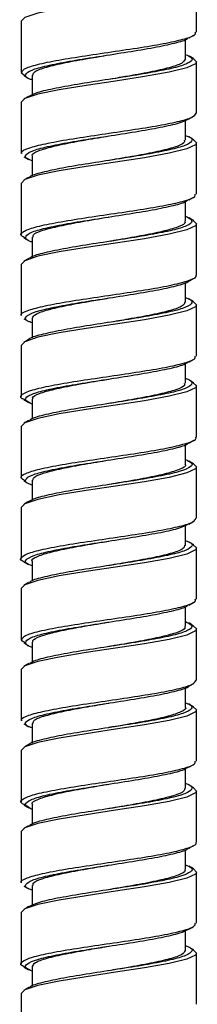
# Model space of a CAD drawing. Header units: inches. Extents: x 0.7 to 40, y 0 to 23.8.
# Tile 6 of 16: x 12.945 to 13.214, y 19.256 to 20.745. Entities that reach past the tile are written whole.
import ezdxf

# ---------------------------------------------------------------- set-up
doc = ezdxf.new("R2010")
doc.units = ezdxf.units.IN
doc.header["$MEASUREMENT"] = 0

msp = doc.modelspace()

# ---------------------------------------------------------------- linework, layer by layer
for p, q in [((13.2124, 20.7259), (13.2124, 20.8034)), ((12.9474, 20.7421), (12.9474, 20.6647)), ((13.1957, 20.6848), (13.1957, 20.7144)), ((13.2124, 20.6034), (13.2124, 20.6809)), ((12.9532, 20.6599), (12.9476, 20.6635)), ((12.964, 20.6607), (12.964, 20.6306)), ((12.9474, 20.6196), (12.9474, 20.5421)), ((13.1957, 20.5623), (13.1957, 20.5924)), ((13.0799, 20.5688), (13.0799, 20.5688)), ((13.2124, 20.4809), (13.2124, 20.5584)), ((12.964, 20.5382), (12.964, 20.5085)), ((13.0799, 20.5317), (13.0799, 20.5317)), ((12.9474, 20.4971), (12.9474, 20.4197)), ((13.1957, 20.4398), (13.1957, 20.4695)), ((13.2124, 20.3584), (13.2124, 20.4359)), ((12.964, 20.4157), (12.964, 20.3857)), ((12.9474, 20.3746), (12.9474, 20.2972)), ((13.1957, 20.3173), (13.1957, 20.3472)), ((13.2124, 20.2359), (13.2124, 20.3134)), ((12.964, 20.2932), (12.964, 20.2633)), ((12.9474, 20.2521), (12.9474, 20.1747)), ((13.1957, 20.1948), (13.1957, 20.2249)), ((13.0799, 20.2013), (13.0799, 20.2013)), ((13.2124, 20.1134), (13.2124, 20.1909)), ((12.964, 20.1707), (12.964, 20.1411)), ((12.9474, 20.1296), (12.9474, 20.0522)), ((13.1957, 20.0723), (13.1957, 20.1019)), ((13.2124, 19.9909), (13.2124, 20.0684)), ((12.964, 20.0482), (12.964, 20.0181)), ((13.0799, 20.0417), (13.0799, 20.0417)), ((12.9474, 20.0071), (12.9474, 19.9297)), ((13.1957, 19.9498), (13.1957, 19.9799)), ((13.2124, 19.8684), (13.2124, 19.9459)), ((12.964, 19.9257), (12.964, 19.8961)), ((12.9474, 19.8846), (12.9474, 19.8072)), ((13.1957, 19.8273), (13.1957, 19.8569)), ((13.2124, 19.7459), (13.2124, 19.8234)), ((12.9533, 19.8023), (12.9476, 19.8059)), ((12.964, 19.8032), (12.964, 19.7732)), ((12.9474, 19.7621), (12.9474, 19.6846)), ((13.1957, 19.7048), (13.1957, 19.7348)), ((13.0799, 19.7113), (13.0799, 19.7113)), ((13.2124, 19.6234), (13.2124, 19.7009)), ((12.964, 19.6807), (12.964, 19.6508)), ((13.0799, 19.6742), (13.0799, 19.6742)), ((12.9474, 19.6396), (12.9474, 19.5622)), ((13.1957, 19.5823), (13.1957, 19.6123)), ((13.2124, 19.5009), (13.2124, 19.5784)), ((12.964, 19.5582), (12.964, 19.5285)), ((12.9474, 19.5171), (12.9474, 19.4397)), ((13.1957, 19.4598), (13.1957, 19.4895)), ((13.2124, 19.3784), (13.2124, 19.4559)), ((12.964, 19.4357), (12.964, 19.4056)), ((12.9474, 19.3946), (12.9474, 19.3172)), ((13.1957, 19.3373), (13.1957, 19.3674)), ((13.0799, 19.3438), (13.0799, 19.3438)), ((13.2124, 19.2559), (13.2124, 19.3334)), ((12.964, 19.3132), (12.964, 19.2836)), ((12.9474, 19.2721), (12.9474, 19.1947))]:
    msp.add_line(p, q)
at = {"flags": 128}
for points in [[(13.2076, 20.8083), (13.2124, 20.8034), (13.2108, 20.8004), (13.198, 20.7942), (13.1712, 20.7876), (13.1338, 20.7809), (13.0902, 20.7743), (13.0455, 20.7676), (13.0047, 20.761), (12.9725, 20.7543), (12.9527, 20.7477), (12.9474, 20.7421), (12.9474, 20.7421)], [(13.2077, 20.6857), (13.2124, 20.6809), (13.2108, 20.6779), (13.198, 20.6717), (13.1712, 20.6651), (13.1338, 20.6584), (13.0902, 20.6518), (13.0455, 20.6451), (13.0047, 20.6385), (12.9725, 20.6318), (12.9527, 20.6252), (12.9474, 20.6196), (12.9474, 20.6196)], [(13.2078, 20.5631), (13.2124, 20.5584), (13.2108, 20.5554), (13.198, 20.5492), (13.1712, 20.5426), (13.1338, 20.5359), (13.0902, 20.5293), (13.0455, 20.5226), (13.0047, 20.516), (12.9725, 20.5093), (12.9527, 20.5027), (12.9474, 20.4971), (12.9474, 20.4971)], [(13.2077, 20.4407), (13.2124, 20.4359), (13.2108, 20.4329), (13.198, 20.4267), (13.1712, 20.4201), (13.1338, 20.4134), (13.0902, 20.4068), (13.0455, 20.4001), (13.0047, 20.3935), (12.9725, 20.3868), (12.9527, 20.3802), (12.9474, 20.3746), (12.9474, 20.3746)], [(13.2076, 20.3183), (13.2124, 20.3134), (13.2108, 20.3104), (13.198, 20.3042), (13.1712, 20.2976), (13.1338, 20.2909), (13.0902, 20.2843), (13.0455, 20.2776), (13.0047, 20.271), (12.9725, 20.2643), (12.9527, 20.2577), (12.9474, 20.2521), (12.9474, 20.2521)], [(13.2077, 20.1957), (13.2124, 20.1909), (13.2108, 20.1879), (13.198, 20.1817), (13.1712, 20.1751), (13.1338, 20.1684), (13.0902, 20.1618), (13.0455, 20.1551), (13.0047, 20.1485), (12.9725, 20.1418), (12.9527, 20.1352), (12.9474, 20.1296), (12.9474, 20.1296)], [(13.2078, 20.0731), (13.2124, 20.0684), (13.2108, 20.0654), (13.198, 20.0592), (13.1712, 20.0526), (13.1338, 20.0459), (13.0902, 20.0393), (13.0455, 20.0326), (13.0047, 20.026), (12.9725, 20.0193), (12.9527, 20.0127), (12.9474, 20.0071), (12.9474, 20.0071)], [(13.2077, 19.9506), (13.2124, 19.9459), (13.2108, 19.9429), (13.198, 19.9367), (13.1712, 19.9301), (13.1338, 19.9234), (13.0902, 19.9168), (13.0455, 19.9101), (13.0047, 19.9035), (12.9725, 19.8968), (12.9527, 19.8902), (12.9474, 19.8846), (12.9474, 19.8846)], [(13.2076, 19.8283), (13.2124, 19.8234), (13.2108, 19.8204), (13.198, 19.8142), (13.1712, 19.8076), (13.1338, 19.8009), (13.0902, 19.7943), (13.0455, 19.7876), (13.0047, 19.781), (12.9725, 19.7743), (12.9527, 19.7677), (12.9474, 19.7621), (12.9474, 19.7621)], [(13.2076, 19.7058), (13.2124, 19.7009), (13.2108, 19.6979), (13.198, 19.6917), (13.1712, 19.6851), (13.1338, 19.6784), (13.0902, 19.6718), (13.0455, 19.6651), (13.0047, 19.6585), (12.9725, 19.6518), (12.9527, 19.6452), (12.9474, 19.6396), (12.9474, 19.6396)], [(13.2078, 19.5831), (13.2124, 19.5784), (13.2108, 19.5754), (13.198, 19.5692), (13.1712, 19.5626), (13.1338, 19.5559), (13.0902, 19.5493), (13.0455, 19.5426), (13.0047, 19.536), (12.9725, 19.5293), (12.9527, 19.5227), (12.9474, 19.5171), (12.9474, 19.5171)], [(13.2078, 19.4606), (13.2124, 19.4559), (13.2108, 19.4529), (13.198, 19.4467), (13.1712, 19.4401), (13.1338, 19.4334), (13.0902, 19.4268), (13.0455, 19.4201), (13.0047, 19.4135), (12.9725, 19.4068), (12.9527, 19.4002), (12.9474, 19.3946), (12.9474, 19.3946)], [(13.2076, 19.3383), (13.2124, 19.3334), (13.2108, 19.3304), (13.198, 19.3242), (13.1712, 19.3176), (13.1338, 19.3109), (13.0902, 19.3043), (13.0455, 19.2976), (13.0047, 19.291), (12.9725, 19.2843), (12.9527, 19.2777), (12.9474, 19.2721), (12.9474, 19.2721)]]:
    msp.add_lwpolyline(points, dxfattribs=at)
for points, knots in [([(12.9485, 20.6647), (12.949, 20.6665), (12.9503, 20.6705), (12.9703, 20.6768), (13.0026, 20.6835), (13.0442, 20.69), (13.0898, 20.6968), (13.1343, 20.7033), (13.1727, 20.7101), (13.1994, 20.7166), (13.2126, 20.722), (13.211, 20.7251), (13.2105, 20.7259)], [0, 0, 0, 0, 0.089457, 0.197972, 0.306493, 0.415003, 0.523522, 0.632072, 0.740586, 0.849163, 0.957672, 1, 1, 1, 1]), ([(12.964, 20.6535), (12.9624, 20.654), (12.9541, 20.6567), (12.9526, 20.6616), (12.9613, 20.6684), (12.9848, 20.6749), (13.0189, 20.6818), (13.0602, 20.6882), (13.1037, 20.6951), (13.1447, 20.7015), (13.1771, 20.7084), (13.1964, 20.7134), (13.1993, 20.7163), (13.2, 20.717)], [0, 0, 0, 0, 0.024911, 0.129616, 0.234331, 0.339082, 0.44379, 0.548569, 0.653273, 0.758058, 0.862763, 0.96753, 1, 1, 1, 1]), ([(13.2014, 20.717), (13.2026, 20.7177), (13.2049, 20.7191), (13.2073, 20.7205), (13.2085, 20.7212)], [0, 0, 0, 0, 0.49977, 1, 1, 1, 1]), ([(13.1957, 20.6919), (13.1992, 20.6904), (13.2077, 20.6867), (13.2049, 20.6809), (13.1893, 20.6741), (13.1605, 20.6675), (13.1226, 20.6608), (13.0797, 20.6542), (13.0368, 20.6476), (12.9991, 20.6408), (12.9708, 20.6346), (12.9627, 20.6304), (12.959, 20.6284)], [0, 0, 0, 0, 0.070401, 0.175333, 0.280185, 0.385103, 0.489959, 0.594841, 0.699698, 0.804559, 0.909438, 1, 1, 1, 1]), ([(12.9649, 20.6607), (12.9654, 20.6625), (12.9666, 20.6666), (12.9844, 20.6729), (13.0128, 20.6796), (13.0466, 20.6857), (13.0699, 20.6896), (13.08, 20.6913)], [0, 0, 0, 0, 0.182459, 0.399632, 0.616805, 0.833961, 1, 1, 1, 1]), ([(13.1954, 20.6849), (13.1944, 20.6828), (13.1923, 20.6784), (13.1726, 20.6719), (13.143, 20.6651), (13.1101, 20.6594), (13.0883, 20.6556), (13.0796, 20.6542)], [0, 0, 0, 0, 0.207102, 0.424219, 0.64135, 0.858542, 1, 1, 1, 1]), ([(13.2084, 20.6856), (13.2072, 20.6863), (13.2048, 20.6877), (13.2025, 20.6892), (13.2013, 20.6899)], [0, 0, 0, 0, 0.500296, 1, 1, 1, 1]), ([(12.9512, 20.66), (12.9524, 20.6593), (12.9548, 20.6579), (12.9571, 20.6564), (12.9583, 20.6557)], [0, 0, 0, 0, 0.500253, 1, 1, 1, 1]), ([(12.9583, 20.6286), (12.9571, 20.6278), (12.9548, 20.6264), (12.9524, 20.625), (12.9513, 20.6243)], [0, 0, 0, 0, 0.499727, 1, 1, 1, 1]), ([(12.9488, 20.5421), (12.9484, 20.5427), (12.9462, 20.5454), (12.9576, 20.5506), (12.9824, 20.557), (13.0196, 20.5639), (13.0635, 20.5703), (13.1092, 20.5772), (13.1517, 20.5836), (13.1856, 20.5904), (13.2082, 20.5969), (13.2108, 20.6013), (13.2121, 20.6034)], [0, 0, 0, 0, 0.026974, 0.135501, 0.244084, 0.352604, 0.4612, 0.56972, 0.678308, 0.786832, 0.895392, 1, 1, 1, 1]), ([(12.964, 20.5311), (12.9607, 20.5325), (12.9522, 20.5362), (12.9544, 20.5418), (12.9693, 20.5486), (12.9975, 20.5551), (13.0351, 20.5619), (13.0778, 20.5685), (13.1209, 20.5751), (13.1589, 20.5819), (13.1882, 20.5882), (13.1969, 20.5925), (13.2011, 20.5946)], [0, 0, 0, 0, 0.064477, 0.169463, 0.274368, 0.379347, 0.484256, 0.589205, 0.694117, 0.799031, 0.903948, 1, 1, 1, 1]), ([(13.2014, 20.5945), (13.2026, 20.5952), (13.2049, 20.5966), (13.2073, 20.598), (13.2085, 20.5987)], [0, 0, 0, 0, 0.499727, 1, 1, 1, 1]), ([(13.1957, 20.5695), (13.1976, 20.5689), (13.2059, 20.566), (13.207, 20.5611), (13.1975, 20.5543), (13.1734, 20.5478), (13.1389, 20.5409), (13.0973, 20.5345), (13.0539, 20.5276), (13.0131, 20.5211), (12.9812, 20.5143), (12.9627, 20.5094), (12.9601, 20.5066), (12.9596, 20.5061)], [0, 0, 0, 0, 0.029224, 0.134087, 0.238944, 0.343851, 0.448702, 0.553629, 0.658477, 0.763402, 0.868254, 0.973155, 1, 1, 1, 1]), ([(12.965, 20.5382), (12.9647, 20.5386), (12.9627, 20.5412), (12.9722, 20.5463), (12.9934, 20.5527), (13.0256, 20.5596), (13.0563, 20.5648), (13.0746, 20.5679), (13.0798, 20.5688)], [0, 0, 0, 0, 0.042867, 0.260707, 0.478665, 0.696488, 0.914498, 1, 1, 1, 1]), ([(13.1941, 20.5624), (13.1943, 20.5611), (13.1949, 20.5576), (13.1809, 20.5517), (13.155, 20.5452), (13.1201, 20.5384), (13.0933, 20.534), (13.0802, 20.5318), (13.0801, 20.5318)], [0, 0, 0, 0, 0.127581, 0.34525, 0.563088, 0.780769, 0.998525, 1, 1, 1, 1]), ([(13.2085, 20.5631), (13.2073, 20.5638), (13.205, 20.5652), (13.2026, 20.5666), (13.2014, 20.5673)], [0, 0, 0, 0, 0.500244, 1, 1, 1, 1]), ([(12.9513, 20.5374), (12.9525, 20.5367), (12.9548, 20.5353), (12.9572, 20.5339), (12.9584, 20.5332)], [0, 0, 0, 0, 0.5002901, 1, 1, 1, 1]), ([(12.9583, 20.5061), (12.9572, 20.5054), (12.9548, 20.504), (12.9525, 20.5026), (12.9513, 20.5019)], [0, 0, 0, 0, 0.499772, 1, 1, 1, 1]), ([(12.9534, 20.4147), (12.9514, 20.4157), (12.9446, 20.4189), (12.9489, 20.4241), (12.9661, 20.4309), (12.9973, 20.4374), (13.0377, 20.4441), (13.0831, 20.4508), (13.128, 20.4573), (13.1676, 20.4641), (13.1963, 20.4706), (13.2116, 20.4764), (13.2108, 20.4797), (13.2104, 20.4809)], [0, 0, 0, 0, 0.042164, 0.142636, 0.243043, 0.343495, 0.443906, 0.544319, 0.644724, 0.745138, 0.845583, 0.945992, 1, 1, 1, 1]), ([(12.964, 20.4082), (12.9633, 20.4084), (12.9554, 20.4108), (12.9526, 20.4154), (12.9583, 20.4221), (12.9794, 20.4287), (13.0117, 20.4355), (13.052, 20.4419), (13.0954, 20.4488), (13.1373, 20.4552), (13.1717, 20.4621), (13.1938, 20.4675), (13.1982, 20.4708), (13.1996, 20.4719)], [0, 0, 0, 0, 0.009409, 0.113815, 0.218234, 0.322637, 0.427047, 0.531485, 0.63589, 0.740361, 0.84476, 0.949241, 1, 1, 1, 1]), ([(13.2013, 20.4719), (13.2024, 20.4726), (13.2048, 20.474), (13.2071, 20.4754), (13.2083, 20.4761)], [0, 0, 0, 0, 0.499698, 1, 1, 1, 1]), ([(13.1957, 20.4474), (13.1998, 20.4453), (13.2083, 20.441), (13.2031, 20.4346), (13.1847, 20.4279), (13.1539, 20.4212), (13.1147, 20.4146), (13.0714, 20.4078), (13.029, 20.4014), (12.993, 20.3945), (12.9683, 20.3888), (12.9624, 20.3851), (12.9601, 20.3837)], [0, 0, 0, 0, 0.097225, 0.201782, 0.306285, 0.410801, 0.515302, 0.619808, 0.724342, 0.828844, 0.93341, 1, 1, 1, 1]), ([(12.9656, 20.4156), (12.9654, 20.4169), (12.9648, 20.4203), (12.9786, 20.4262), (13.0043, 20.4327), (13.0391, 20.4395), (13.0661, 20.444), (13.0794, 20.4462), (13.0797, 20.4463)], [0, 0, 0, 0, 0.124599, 0.342077, 0.559729, 0.777218, 0.994792, 1, 1, 1, 1]), ([(13.1946, 20.4398), (13.195, 20.4394), (13.197, 20.4367), (13.1873, 20.4317), (13.166, 20.4252), (13.1336, 20.4183), (13.1031, 20.4132), (13.085, 20.4101), (13.08, 20.4092)], [0, 0, 0, 0, 0.04574, 0.263617, 0.481619, 0.69948, 0.91753, 1, 1, 1, 1]), ([(13.2083, 20.4407), (13.2071, 20.4414), (13.2048, 20.4428), (13.2024, 20.4442), (13.2013, 20.4449)], [0, 0, 0, 0, 0.500249, 1, 1, 1, 1]), ([(12.9515, 20.4148), (12.9527, 20.4141), (12.955, 20.4127), (12.9574, 20.4113), (12.9586, 20.4106)], [0, 0, 0, 0, 0.500309, 1, 1, 1, 1]), ([(12.9586, 20.3838), (12.9575, 20.383), (12.9551, 20.3816), (12.9528, 20.3802), (12.9516, 20.3795)], [0, 0, 0, 0, 0.499723, 1, 1, 1, 1]), ([(12.9481, 20.2972), (12.9478, 20.2974), (12.9454, 20.2998), (12.9552, 20.3046), (12.9778, 20.311), (13.0136, 20.3179), (13.0567, 20.3243), (13.1026, 20.3312), (13.1458, 20.3376), (13.1817, 20.3445), (13.2044, 20.351), (13.2143, 20.3557), (13.2118, 20.3582), (13.2116, 20.3584)], [0, 0, 0, 0, 0.011053, 0.119592, 0.228153, 0.336688, 0.445282, 0.553811, 0.662417, 0.770946, 0.879542, 0.988076, 1, 1, 1, 1]), ([(12.964, 20.2862), (12.9615, 20.2871), (12.9529, 20.2903), (12.9533, 20.2955), (12.9653, 20.3024), (12.9913, 20.3088), (13.0273, 20.3157), (13.0696, 20.3222), (13.1128, 20.329), (13.1527, 20.3355), (13.1826, 20.3422), (13.199, 20.3468), (13.2006, 20.3492), (13.2007, 20.3493)], [0, 0, 0, 0, 0.044521, 0.149953, 0.255328, 0.360781, 0.466153, 0.571603, 0.676979, 0.782403, 0.887784, 0.993162, 1, 1, 1, 1]), ([(13.2011, 20.3493), (13.2023, 20.35), (13.2046, 20.3514), (13.207, 20.3528), (13.2082, 20.3535)], [0, 0, 0, 0, 0.499692, 1, 1, 1, 1]), ([(13.1957, 20.3244), (13.1984, 20.3234), (13.2069, 20.3201), (13.2063, 20.3148), (13.1939, 20.308), (13.1676, 20.3015), (13.1313, 20.2947), (13.089, 20.2882), (13.0458, 20.2814), (13.0061, 20.2748), (12.9765, 20.2682), (12.9604, 20.2636), (12.9589, 20.2613), (12.9588, 20.2612)], [0, 0, 0, 0, 0.047078, 0.152526, 0.25791, 0.363375, 0.468758, 0.574215, 0.679603, 0.785031, 0.890422, 0.995814, 1, 1, 1, 1]), ([(12.9644, 20.2931), (12.9653, 20.2952), (12.9673, 20.2995), (12.9868, 20.306), (13.0162, 20.3128), (13.0492, 20.3186), (13.0712, 20.3223), (13.08, 20.3238)], [0, 0, 0, 0, 0.204419, 0.421692, 0.638977, 0.856313, 1, 1, 1, 1]), ([(13.2081, 20.3183), (13.2069, 20.319), (13.2046, 20.3204), (13.2022, 20.3218), (13.201, 20.3225)], [0, 0, 0, 0, 0.500298, 1, 1, 1, 1]), ([(13.1949, 20.3174), (13.1943, 20.3155), (13.193, 20.3114), (13.1751, 20.305), (13.1464, 20.2983), (13.1128, 20.2923), (13.0897, 20.2884), (13.0798, 20.2867)], [0, 0, 0, 0, 0.185418, 0.402698, 0.619975, 0.837242, 1, 1, 1, 1]), ([(12.9516, 20.2922), (12.9528, 20.2915), (12.9552, 20.2901), (12.9575, 20.2887), (12.9587, 20.288)], [0, 0, 0, 0, 0.500302, 1, 1, 1, 1]), ([(12.9586, 20.2612), (12.9575, 20.2605), (12.9551, 20.2591), (12.9527, 20.2577), (12.9516, 20.257)], [0, 0, 0, 0, 0.499692, 1, 1, 1, 1]), ([(12.9532, 20.1697), (12.9517, 20.1703), (12.9448, 20.1732), (12.9477, 20.1781), (12.9625, 20.1849), (12.992, 20.1914), (13.0313, 20.1982), (13.0763, 20.2047), (13.1216, 20.2114), (13.1623, 20.2181), (13.1929, 20.2247), (13.2106, 20.2307), (13.2107, 20.2344), (13.2107, 20.2359)], [0, 0, 0, 0, 0.02804, 0.128441, 0.228773, 0.329171, 0.429506, 0.529882, 0.63022, 0.730558, 0.83089, 0.93123, 1, 1, 1, 1]), ([(13.201, 20.2267), (13.2022, 20.2274), (13.2046, 20.2289), (13.2069, 20.2303), (13.2081, 20.231)], [0, 0, 0, 0, 0.49971, 1, 1, 1, 1]), ([(12.964, 20.1632), (12.96, 20.1652), (12.9515, 20.1695), (12.9564, 20.1758), (12.9744, 20.1825), (13.0049, 20.1891), (13.044, 20.1957), (13.0872, 20.2025), (13.1297, 20.209), (13.1659, 20.2158), (13.191, 20.2216), (13.1971, 20.2253), (13.1996, 20.2268)], [0, 0, 0, 0, 0.093193, 0.197947, 0.302642, 0.40736, 0.512054, 0.616753, 0.721471, 0.826167, 0.930923, 1, 1, 1, 1]), ([(13.1957, 20.2023), (13.1965, 20.2021), (13.2046, 20.1996), (13.2071, 20.1949), (13.201, 20.1882), (13.1796, 20.1817), (13.147, 20.1749), (13.1066, 20.1684), (13.0632, 20.1615), (13.0214, 20.1551), (12.9872, 20.1482), (12.9655, 20.1429), (12.9614, 20.1396), (12.9601, 20.1386)], [0, 0, 0, 0, 0.0114483, 0.1158483, 0.2202515, 0.3246454, 0.4290484, 0.5334865, 0.6378838, 0.7423508, 0.8467432, 0.9512161, 1, 1, 1, 1]), ([(12.9654, 20.1707), (12.965, 20.1713), (12.9632, 20.1742), (12.9738, 20.1795), (12.9962, 20.1859), (13.0293, 20.1928), (13.0589, 20.1977), (13.0759, 20.2006), (13.0797, 20.2013)], [0, 0, 0, 0, 0.064902, 0.282807, 0.500879, 0.718772, 0.93686, 1, 1, 1, 1]), ([(13.194, 20.1948), (13.1944, 20.1938), (13.1955, 20.1906), (13.1828, 20.1849), (13.1582, 20.1784), (13.1239, 20.1716), (13.096, 20.167), (13.0815, 20.1645), (13.0801, 20.1642)], [0, 0, 0, 0, 0.103911, 0.321826, 0.539936, 0.757856, 0.975918, 1, 1, 1, 1]), ([(13.2083, 20.1957), (13.2071, 20.1964), (13.2047, 20.1978), (13.2024, 20.1992), (13.2012, 20.1999)], [0, 0, 0, 0, 0.500306, 1, 1, 1, 1]), ([(12.9516, 20.1698), (12.9528, 20.1691), (12.9551, 20.1676), (12.9575, 20.1662), (12.9586, 20.1655)], [0, 0, 0, 0, 0.500273, 1, 1, 1, 1]), ([(12.9584, 20.1386), (12.9572, 20.1379), (12.9549, 20.1365), (12.9525, 20.1351), (12.9513, 20.1344)], [0, 0, 0, 0, 0.499709, 1, 1, 1, 1]), ([(12.953, 20.0473), (12.9505, 20.0489), (12.9444, 20.0526), (12.9522, 20.0585), (12.9736, 20.0651), (13.0078, 20.0719), (13.0501, 20.0784), (13.0959, 20.0852), (13.1398, 20.0916), (13.177, 20.0985), (13.202, 20.105), (13.2135, 20.1101), (13.2113, 20.1129), (13.2109, 20.1134)], [0, 0, 0, 0, 0.068565, 0.169183, 0.269785, 0.370394, 0.471025, 0.57163, 0.67229, 0.772889, 0.873559, 0.974158, 1, 1, 1, 1]), ([(12.964, 20.041), (12.9623, 20.0416), (12.9539, 20.0444), (12.9526, 20.0493), (12.9617, 20.0561), (12.9855, 20.0626), (13.0199, 20.0694), (13.0613, 20.0759), (13.1047, 20.0827), (13.1456, 20.0892), (13.1778, 20.096), (13.1966, 20.1009), (13.1993, 20.1038), (13.1999, 20.1044)], [0, 0, 0, 0, 0.027012, 0.131982, 0.236957, 0.341975, 0.446943, 0.551986, 0.656951, 0.761995, 0.866962, 0.971986, 1, 1, 1, 1]), ([(13.2012, 20.1044), (13.2024, 20.1051), (13.2047, 20.1065), (13.2071, 20.1079), (13.2083, 20.1086)], [0, 0, 0, 0, 0.499747, 1, 1, 1, 1]), ([(13.1957, 20.0794), (13.1991, 20.078), (13.2076, 20.0743), (13.2051, 20.0686), (13.1899, 20.0617), (13.1613, 20.0552), (13.1236, 20.0484), (13.0807, 20.0418), (13.0377, 20.0352), (12.9999, 20.0285), (12.9712, 20.0222), (12.9627, 20.0179), (12.9588, 20.0159)], [0, 0, 0, 0, 0.067507, 0.172445, 0.277302, 0.382229, 0.487091, 0.591984, 0.696848, 0.801715, 0.906592, 1, 1, 1, 1]), ([(12.9655, 20.0482), (12.9655, 20.0496), (12.9654, 20.0533), (12.9807, 20.0594), (13.0075, 20.0659), (13.0423, 20.0725), (13.0679, 20.0768), (13.0802, 20.0789)], [0, 0, 0, 0, 0.146383, 0.363356, 0.580454, 0.797439, 1, 1, 1, 1]), ([(13.1951, 20.0723), (13.1953, 20.0721), (13.1975, 20.0696), (13.1888, 20.0649), (13.1688, 20.0584), (13.1372, 20.0515), (13.1058, 20.0461), (13.0862, 20.0428), (13.0799, 20.0417)], [0, 0, 0, 0, 0.023719, 0.241506, 0.459354, 0.67713, 0.895062, 1, 1, 1, 1]), ([(13.2085, 20.0731), (13.2073, 20.0738), (13.2049, 20.0752), (13.2026, 20.0766), (13.2014, 20.0773)], [0, 0, 0, 0, 0.500266, 1, 1, 1, 1]), ([(12.9513, 20.0474), (12.9525, 20.0467), (12.9548, 20.0453), (12.9572, 20.0439), (12.9583, 20.0432)], [0, 0, 0, 0, 0.500235, 1, 1, 1, 1]), ([(12.9583, 20.016), (12.9571, 20.0153), (12.9548, 20.0139), (12.9524, 20.0125), (12.9513, 20.0118)], [0, 0, 0, 0, 0.499764, 1, 1, 1, 1]), ([(12.9519, 19.9249), (12.9514, 19.9252), (12.945, 19.9276), (12.9469, 19.9321), (12.9592, 19.939), (12.987, 19.9454), (13.0251, 19.9523), (13.0696, 19.9587), (13.1152, 19.9655), (13.1568, 19.9721), (13.1892, 19.9787), (13.2094, 19.985), (13.2107, 19.9891), (13.2113, 19.9909)], [0, 0, 0, 0, 0.0097718, 0.1105143, 0.2112036, 0.3119612, 0.4126487, 0.5134021, 0.614093, 0.7148233, 0.8155177, 0.9162115, 1, 1, 1, 1]), ([(12.964, 19.9186), (12.9606, 19.9201), (12.9521, 19.9238), (12.9546, 19.9294), (12.9698, 19.9363), (12.9983, 19.9428), (13.0361, 19.9496), (13.0789, 19.9562), (13.1219, 19.9628), (13.1597, 19.9695), (13.1885, 19.9758), (13.1969, 19.9801), (13.2009, 19.9821)], [0, 0, 0, 0, 0.067278, 0.172251, 0.277142, 0.382104, 0.487, 0.591929, 0.696827, 0.801728, 0.906639, 1, 1, 1, 1]), ([(13.2014, 19.982), (13.2026, 19.9827), (13.2049, 19.9841), (13.2073, 19.9855), (13.2084, 19.9862)], [0, 0, 0, 0, 0.4997774, 1, 1, 1, 1]), ([(13.1957, 19.957), (13.1975, 19.9565), (13.2058, 19.9537), (13.2071, 19.9487), (13.198, 19.9419), (13.1742, 19.9355), (13.1398, 19.9286), (13.0984, 19.9221), (13.0549, 19.9153), (13.014, 19.9088), (12.9819, 19.902), (12.9631, 19.8971), (12.9604, 19.8943), (12.9598, 19.8937)], [0, 0, 0, 0, 0.0272, 0.132201, 0.237205, 0.342253, 0.447252, 0.552324, 0.657319, 0.762393, 0.86739, 0.972443, 1, 1, 1, 1]), ([(12.9642, 19.9257), (12.9641, 19.9258), (12.9619, 19.9281), (12.97, 19.9326), (12.9889, 19.9392), (13.0198, 19.946), (13.0518, 19.9515), (13.0724, 19.955), (13.0797, 19.9563)], [0, 0, 0, 0, 0.007165, 0.225084, 0.44301, 0.660929, 0.878967, 1, 1, 1, 1]), ([(13.1945, 19.9499), (13.1943, 19.9482), (13.1938, 19.9444), (13.1774, 19.9382), (13.1498, 19.9315), (13.1155, 19.9252), (13.091, 19.9211), (13.0797, 19.9192)], [0, 0, 0, 0, 0.163363, 0.380614, 0.597938, 0.815193, 1, 1, 1, 1]), ([(13.2084, 19.9506), (13.2072, 19.9513), (13.2049, 19.9527), (13.2026, 19.9541), (13.2014, 19.9548)], [0, 0, 0, 0, 0.500233, 1, 1, 1, 1]), ([(12.9512, 19.925), (12.9524, 19.9243), (12.9548, 19.9229), (12.9571, 19.9214), (12.9583, 19.9207)], [0, 0, 0, 0, 0.500243, 1, 1, 1, 1]), ([(12.9585, 19.8937), (12.9574, 19.893), (12.955, 19.8916), (12.9527, 19.8902), (12.9515, 19.8895)], [0, 0, 0, 0, 0.499743, 1, 1, 1, 1]), ([(12.9485, 19.8072), (12.949, 19.809), (12.9502, 19.8129), (12.9699, 19.8192), (13.0021, 19.8259), (13.0436, 19.8324), (13.0891, 19.8392), (13.1336, 19.8457), (13.1722, 19.8525), (13.1992, 19.859), (13.2125, 19.8645), (13.211, 19.8675), (13.2105, 19.8684)], [0, 0, 0, 0, 0.087895, 0.19641, 0.304934, 0.413445, 0.521963, 0.630508, 0.739022, 0.847597, 0.956105, 1, 1, 1, 1]), ([(12.964, 19.7957), (12.9632, 19.7959), (12.9552, 19.7984), (12.9526, 19.8031), (12.9587, 19.8098), (12.9801, 19.8163), (13.0126, 19.8231), (13.0531, 19.8296), (13.0965, 19.8365), (13.1382, 19.8429), (13.1725, 19.8498), (13.1942, 19.8551), (13.1984, 19.8584), (13.1997, 19.8595)], [0, 0, 0, 0, 0.0112716, 0.1155684, 0.2198694, 0.3241604, 0.4284604, 0.5327949, 0.6370892, 0.7414528, 0.8457422, 0.950112, 1, 1, 1, 1]), ([(13.2014, 19.8595), (13.2026, 19.8602), (13.205, 19.8616), (13.2073, 19.863), (13.2085, 19.8637)], [0, 0, 0, 0, 0.499736, 1, 1, 1, 1]), ([(13.1957, 19.8348), (13.1997, 19.8328), (13.2082, 19.8285), (13.2033, 19.8222), (13.1853, 19.8155), (13.1548, 19.8089), (13.1157, 19.8023), (13.0725, 19.7955), (13.0299, 19.789), (12.9938, 19.7822), (12.9687, 19.7764), (12.9626, 19.7727), (12.9601, 19.7712)], [0, 0, 0, 0, 0.093512, 0.19825, 0.302929, 0.407631, 0.512309, 0.616993, 0.721696, 0.826376, 0.931116, 1, 1, 1, 1]), ([(12.9656, 19.8032), (12.9652, 19.8041), (12.9638, 19.8071), (12.9755, 19.8126), (12.9992, 19.8191), (13.033, 19.826), (13.0616, 19.8307), (13.0771, 19.8333), (13.0796, 19.8338)], [0, 0, 0, 0, 0.08712, 0.305134, 0.523342, 0.741353, 0.959539, 1, 1, 1, 1]), ([(13.2081, 19.8283), (13.2069, 19.829), (13.2046, 19.8304), (13.2022, 19.8318), (13.2011, 19.8325)], [0, 0, 0, 0, 0.500283, 1, 1, 1, 1]), ([(13.1942, 19.8273), (13.1946, 19.8265), (13.1961, 19.8235), (13.1846, 19.818), (13.1612, 19.8116), (13.1276, 19.8047), (13.0987, 19.7999), (13.0828, 19.7972), (13.08, 19.7967)], [0, 0, 0, 0, 0.081765, 0.299623, 0.51767, 0.735523, 0.953559, 1, 1, 1, 1]), ([(12.9513, 19.8024), (12.9525, 19.8017), (12.9548, 19.8003), (12.9572, 19.7989), (12.9583, 19.7982)], [0, 0, 0, 0, 0.500283, 1, 1, 1, 1]), ([(12.9587, 19.7713), (12.9575, 19.7706), (12.9551, 19.7692), (12.9528, 19.7677), (12.9516, 19.767)], [0, 0, 0, 0, 0.499698, 1, 1, 1, 1]), ([(12.9487, 19.6846), (12.9483, 19.6852), (12.9461, 19.6879), (12.9574, 19.693), (12.9819, 19.6994), (13.019, 19.7063), (13.0628, 19.7127), (13.1086, 19.7196), (13.1511, 19.726), (13.1852, 19.7328), (13.2081, 19.7393), (13.2108, 19.7437), (13.2122, 19.7459)], [0, 0, 0, 0, 0.025413, 0.133942, 0.242524, 0.351046, 0.459643, 0.568164, 0.676755, 0.78528, 0.893845, 1, 1, 1, 1]), ([(13.2013, 19.7369), (13.2025, 19.7376), (13.2048, 19.739), (13.2072, 19.7404), (13.2084, 19.7411)], [0, 0, 0, 0, 0.499702, 1, 1, 1, 1]), ([(12.964, 19.6737), (12.9614, 19.6747), (12.9528, 19.6779), (12.9534, 19.6832), (12.9657, 19.69), (12.9921, 19.6965), (13.0283, 19.7033), (13.0706, 19.7098), (13.1138, 19.7166), (13.1535, 19.7232), (13.1832, 19.7299), (13.1994, 19.7345), (13.2009, 19.7368), (13.201, 19.7369)], [0, 0, 0, 0, 0.046777, 0.152018, 0.257196, 0.362453, 0.46763, 0.572881, 0.678061, 0.783284, 0.888468, 0.993653, 1, 1, 1, 1]), ([(13.1957, 19.7119), (13.1983, 19.7109), (13.2068, 19.7077), (13.2065, 19.7025), (13.1944, 19.6956), (13.1683, 19.6892), (13.1323, 19.6823), (13.0901, 19.6758), (13.0468, 19.669), (13.007, 19.6625), (12.9771, 19.6558), (12.9606, 19.6512), (12.959, 19.6488), (12.9589, 19.6486)], [0, 0, 0, 0, 0.044659, 0.149935, 0.255154, 0.360451, 0.465667, 0.57096, 0.67618, 0.781448, 0.886672, 0.991894, 1, 1, 1, 1]), ([(12.9652, 19.6807), (12.9654, 19.6824), (12.9661, 19.6863), (12.9829, 19.6925), (13.0107, 19.6991), (13.0449, 19.7054), (13.0691, 19.7095), (13.0801, 19.7114)], [0, 0, 0, 0, 0.168493, 0.385575, 0.602711, 0.819793, 1, 1, 1, 1]), ([(13.2082, 19.7057), (13.207, 19.7064), (13.2047, 19.7079), (13.2023, 19.7093), (13.2011, 19.71)], [0, 0, 0, 0, 0.5003088, 1, 1, 1, 1]), ([(13.1957, 19.7048), (13.1957, 19.7048), (13.1979, 19.7026), (13.19, 19.6981), (13.1715, 19.6915), (13.1407, 19.6847), (13.1085, 19.6791), (13.0875, 19.6755), (13.0798, 19.6742)], [0, 0, 0, 0, 0.001933, 0.219608, 0.437274, 0.654957, 0.872743, 1, 1, 1, 1]), ([(12.9514, 19.6798), (12.9526, 19.6791), (12.955, 19.6777), (12.9573, 19.6763), (12.9585, 19.6756)], [0, 0, 0, 0, 0.500307, 1, 1, 1, 1]), ([(12.9585, 19.6487), (12.9573, 19.6479), (12.9549, 19.6465), (12.9526, 19.6451), (12.9514, 19.6444)], [0, 0, 0, 0, 0.499697, 1, 1, 1, 1]), ([(12.9535, 19.5572), (12.9515, 19.5581), (12.9446, 19.5613), (12.9488, 19.5665), (12.9657, 19.5733), (12.9967, 19.5798), (13.0371, 19.5865), (13.0824, 19.5932), (13.1274, 19.5997), (13.1671, 19.6065), (13.196, 19.613), (13.2115, 19.6188), (13.2107, 19.6222), (13.2104, 19.6234)], [0, 0, 0, 0, 0.041688, 0.142058, 0.242363, 0.342714, 0.443023, 0.543337, 0.643641, 0.743953, 0.844292, 0.944599, 1, 1, 1, 1]), ([(12.964, 19.5506), (12.9599, 19.5527), (12.9515, 19.557), (12.9566, 19.5634), (12.975, 19.5701), (13.0057, 19.5768), (13.045, 19.5834), (13.0882, 19.5902), (13.1307, 19.5967), (13.1667, 19.6035), (13.1914, 19.6092), (13.1973, 19.6129), (13.1996, 19.6144)], [0, 0, 0, 0, 0.096852, 0.201383, 0.305859, 0.410351, 0.514825, 0.619305, 0.723811, 0.828287, 0.932827, 1, 1, 1, 1]), ([(13.2011, 19.6143), (13.2023, 19.615), (13.2047, 19.6164), (13.207, 19.6178), (13.2082, 19.6185)], [0, 0, 0, 0, 0.4996908, 1, 1, 1, 1]), ([(13.1957, 19.5899), (13.1964, 19.5897), (13.2044, 19.5872), (13.2071, 19.5826), (13.2014, 19.5759), (13.1802, 19.5693), (13.1479, 19.5625), (13.1076, 19.5561), (13.0642, 19.5492), (13.0223, 19.5428), (12.9879, 19.5359), (12.9658, 19.5305), (12.9614, 19.5271), (12.96, 19.526)], [0, 0, 0, 0, 0.009557, 0.113787, 0.218028, 0.322255, 0.426489, 0.530751, 0.634979, 0.739274, 0.843497, 0.9478, 1, 1, 1, 1]), ([(12.9648, 19.5582), (12.9645, 19.5585), (12.9624, 19.561), (12.9713, 19.5658), (12.9916, 19.5723), (13.0234, 19.5792), (13.0546, 19.5845), (13.0739, 19.5878), (13.08, 19.5888)], [0, 0, 0, 0, 0.028927, 0.246519, 0.464189, 0.681767, 0.899511, 1, 1, 1, 1]), ([(13.1942, 19.5824), (13.1943, 19.5809), (13.1945, 19.5773), (13.1795, 19.5713), (13.153, 19.5648), (13.1181, 19.5581), (13.0922, 19.5538), (13.0796, 19.5517)], [0, 0, 0, 0, 0.141104, 0.358127, 0.575291, 0.792326, 1, 1, 1, 1]), ([(13.2084, 19.5831), (13.2072, 19.5838), (13.2049, 19.5852), (13.2025, 19.5866), (13.2014, 19.5873)], [0, 0, 0, 0, 0.500285, 1, 1, 1, 1]), ([(12.9516, 19.5572), (12.9528, 19.5565), (12.9551, 19.5551), (12.9575, 19.5537), (12.9587, 19.553)], [0, 0, 0, 0, 0.500305, 1, 1, 1, 1]), ([(12.9583, 19.526), (12.9571, 19.5253), (12.9548, 19.5239), (12.9524, 19.5225), (12.9512, 19.5218)], [0, 0, 0, 0, 0.499741, 1, 1, 1, 1]), ([(12.948, 19.4397), (12.9478, 19.4398), (12.9453, 19.4422), (12.955, 19.447), (12.9773, 19.4535), (13.0131, 19.4603), (13.0561, 19.4667), (13.1019, 19.4736), (13.1452, 19.48), (13.1813, 19.4869), (13.2042, 19.4934), (13.2142, 19.4982), (13.2118, 19.5007), (13.2115, 19.5009)], [0, 0, 0, 0, 0.009501, 0.11804, 0.226597, 0.335132, 0.443724, 0.552254, 0.660858, 0.769387, 0.877985, 0.986518, 1, 1, 1, 1]), ([(12.964, 19.4285), (12.9622, 19.4291), (12.9538, 19.432), (12.9527, 19.4369), (12.9621, 19.4437), (12.9862, 19.4502), (13.0208, 19.4571), (13.0623, 19.4635), (13.1057, 19.4704), (13.1465, 19.4769), (13.1784, 19.4837), (13.1969, 19.4885), (13.1994, 19.4913), (13.1998, 19.4918)], [0, 0, 0, 0, 0.029139, 0.134354, 0.239565, 0.344824, 0.450028, 0.555309, 0.66051, 0.765789, 0.870994, 0.976248, 1, 1, 1, 1]), ([(13.201, 19.4917), (13.2022, 19.4924), (13.2046, 19.4939), (13.2069, 19.4953), (13.2081, 19.496)], [0, 0, 0, 0, 0.499704, 1, 1, 1, 1]), ([(13.1957, 19.4669), (13.199, 19.4655), (13.2075, 19.4619), (13.2053, 19.4562), (13.1904, 19.4494), (13.1621, 19.4429), (13.1246, 19.4361), (13.0818, 19.4295), (13.0387, 19.4229), (13.0007, 19.4161), (12.9716, 19.4098), (12.9629, 19.4055), (12.9587, 19.4035)], [0, 0, 0, 0, 0.064749, 0.169778, 0.274727, 0.379748, 0.484701, 0.589693, 0.694649, 0.799606, 0.904567, 1, 1, 1, 1]), ([(12.9657, 19.4356), (12.9653, 19.4368), (12.9644, 19.4401), (12.9774, 19.4458), (13.0023, 19.4523), (13.0367, 19.4591), (13.0643, 19.4637), (13.0784, 19.4661), (13.0795, 19.4663)], [0, 0, 0, 0, 0.110763, 0.328511, 0.546449, 0.764204, 0.982086, 1, 1, 1, 1]), ([(13.1944, 19.4598), (13.1948, 19.4592), (13.1966, 19.4564), (13.1863, 19.4512), (13.1642, 19.4448), (13.1313, 19.4379), (13.1014, 19.4329), (13.084, 19.4299), (13.0798, 19.4292)], [0, 0, 0, 0, 0.059557, 0.277232, 0.495065, 0.712726, 0.930583, 1, 1, 1, 1]), ([(13.2084, 19.4606), (13.2073, 19.4613), (13.2049, 19.4627), (13.2026, 19.4641), (13.2014, 19.4648)], [0, 0, 0, 0, 0.500227, 1, 1, 1, 1]), ([(12.9516, 19.4347), (12.9528, 19.434), (12.9551, 19.4326), (12.9575, 19.4312), (12.9587, 19.4305)], [0, 0, 0, 0, 0.500281, 1, 1, 1, 1]), ([(12.9583, 19.4036), (12.9572, 19.4029), (12.9548, 19.4015), (12.9525, 19.4001), (12.9513, 19.3994)], [0, 0, 0, 0, 0.499763, 1, 1, 1, 1]), ([(12.9528, 19.3123), (12.9515, 19.3129), (12.9448, 19.3157), (12.9476, 19.3205), (12.9622, 19.3273), (12.9915, 19.3338), (13.0307, 19.3406), (13.0757, 19.3471), (13.121, 19.3538), (13.1618, 19.3605), (13.1926, 19.3671), (13.2104, 19.3732), (13.2107, 19.3769), (13.2107, 19.3784)], [0, 0, 0, 0, 0.024668, 0.125266, 0.225795, 0.326392, 0.426924, 0.527501, 0.628037, 0.728576, 0.829106, 0.929645, 1, 1, 1, 1]), ([(12.964, 19.3061), (12.9606, 19.3076), (12.952, 19.3114), (12.9548, 19.3171), (12.9704, 19.3239), (12.9991, 19.3305), (13.037, 19.3372), (13.0799, 19.3438), (13.1229, 19.3504), (13.1605, 19.3572), (13.1887, 19.3634), (13.1967, 19.3675), (13.2004, 19.3694)], [0, 0, 0, 0, 0.07032, 0.1755181, 0.2806356, 0.3858198, 0.4909424, 0.5960904, 0.7012134, 0.8063407, 0.9114853, 1, 1, 1, 1]), ([(13.2012, 19.3693), (13.2023, 19.37), (13.2047, 19.3714), (13.207, 19.3728), (13.2082, 19.3735)], [0, 0, 0, 0, 0.499738, 1, 1, 1, 1]), ([(13.1957, 19.3446), (13.1973, 19.344), (13.2057, 19.3413), (13.2071, 19.3364), (13.1984, 19.3296), (13.1749, 19.3231), (13.1407, 19.3162), (13.0994, 19.3098), (13.056, 19.3029), (13.0149, 19.2965), (12.9826, 19.2896), (12.9634, 19.2847), (12.9606, 19.2819), (12.96, 19.2813)], [0, 0, 0, 0, 0.0251845, 0.1302852, 0.235396, 0.3405439, 0.4456487, 0.5508247, 0.6559248, 0.7611056, 0.8662074, 0.9713702, 1, 1, 1, 1]), ([(12.9647, 19.3132), (12.9654, 19.3151), (12.9669, 19.3192), (12.9852, 19.3256), (13.0141, 19.3324), (13.0476, 19.3383), (13.0704, 19.3422), (13.0801, 19.3438)], [0, 0, 0, 0, 0.190573, 0.407734, 0.624898, 0.842069, 1, 1, 1, 1]), ([(13.1952, 19.3374), (13.1944, 19.3353), (13.1926, 19.3311), (13.1735, 19.3246), (13.1443, 19.3179), (13.1111, 19.312), (13.0888, 19.3082), (13.0796, 19.3067)], [0, 0, 0, 0, 0.19907, 0.416194, 0.633327, 0.850495, 1, 1, 1, 1]), ([(13.2082, 19.3382), (13.207, 19.3389), (13.2047, 19.3403), (13.2023, 19.3418), (13.2011, 19.3425)], [0, 0, 0, 0, 0.500264, 1, 1, 1, 1]), ([(12.9514, 19.3124), (12.9525, 19.3117), (12.9549, 19.3103), (12.9572, 19.3089), (12.9584, 19.3082)], [0, 0, 0, 0, 0.500242, 1, 1, 1, 1]), ([(12.9587, 19.2813), (12.9575, 19.2806), (12.9552, 19.2792), (12.9528, 19.2777), (12.9516, 19.277)], [0, 0, 0, 0, 0.499711, 1, 1, 1, 1])]:
    msp.add_open_spline(points, degree=3, knots=knots)

doc.saveas('drawing.dxf')
